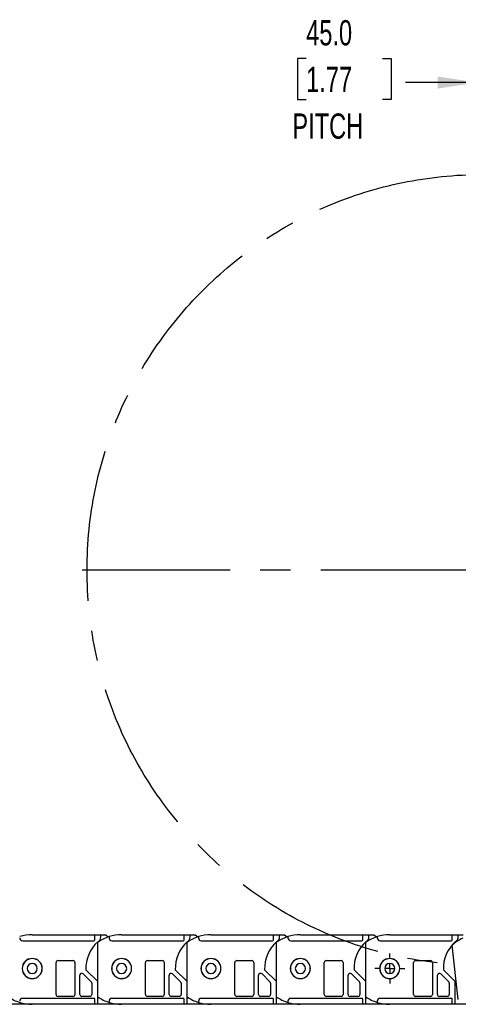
# Model space of a CAD drawing. Header units: millimetres. Extents: x 0 to 1676, y 0 to 1295.
# Tile 3 of 11: x 480 to 701, y 323 to 819. Entities that reach past the tile are written whole.
import ezdxf

# ---------------------------------------------------------------- set-up
doc = ezdxf.new("R2010")
doc.units = ezdxf.units.MM
doc.header["$LTSCALE"] = 6
doc.linetypes.add('CENTERX2', pattern=[20.32, 12.7, -2.54, 2.54, -2.54])
doc.layers.add('CENTER', color=40, linetype='CENTERX2')
doc.layers.add('DIMENSIONS', color=140, linetype='Continuous', lineweight=25)
doc.styles.add('SLDTEXTSTYLE0', font='TXT', dxfattribs={"width": 0.7})
doc.dimstyles.new('SLDDIMSTYLE1', dxfattribs={"dimtxt": 12.948047, "dimasz": 19.812, "dimexe": 0, "dimexo": 0.0625, "dimgap": 3.237012, "dimtad": 0, "dimtih": 1, "dimtoh": 1, "dimdec": 1, "dimrnd": 1e-09, "dimzin": 4, "dimdsep": 46, "dimtxsty": 'SLDTEXTSTYLE0', "dimsah": 1, "dimcen": 0.09, "dimadec": 0, "dimazin": 1, "dimtfac": 1, "dimtdec": 1, "dimtmove": 0, "dimatfit": 0, "dimfxl": 0, "dimfrac": 2, "dimtolj": 1, "dimtzin": 12, "dimarcsym": 0})

# ---------------------------------------------------------------- blocks, each defined once
blk = doc.blocks.new('_D_1')
at = {"layer": 'DIMENSIONS'}
for p, q in [((710.25, 752.99), (710.25, 806.22)), ((755.25, 753.04), (755.25, 806.22)), ((624.22, 799.29), (619.87, 799.29)), ((619.87, 799.29), (619.87, 778.71)), ((662.69, 799.29), (667.04, 799.29)), ((667.04, 799.29), (667.04, 778.71)), ((710.25, 787.17), (674.29, 787.17)), ((755.25, 787.17), (793.35, 787.17)), ((619.87, 778.71), (624.22, 778.71)), ((667.04, 778.71), (662.69, 778.71))]:
    blk.add_line(p, q, dxfattribs=at)
for points in [[(710.25, 787.17), (690.44, 790.22), (690.44, 784.13)], [(755.25, 787.17), (775.06, 784.13), (775.06, 790.22)]]:
    blk.add_solid(points, dxfattribs=at)
at = {"layer": 'DIMENSIONS', "char_height": 12.7, "attachment_point": 1, "style": 'SLDTEXTSTYLE0'}
for s, insert in [('45.0', (624.22, 818.55)), ('1.77', (624.22, 795.08)), ('PITCH', (617.28, 771.6))]:
    blk.add_mtext(s, dxfattribs=dict(at, insert=insert))
blk = doc.blocks.new('SW_CENTERMARKSYMBOL_15')
at = {"layer": 'CENTER', "color": 0}
for p, q in [((0, 5.08), (0, 7.54)), ((-5.08, 0), (-7.54, 0)), ((0, 0), (-2.54, 0)), ((0, 0), (0, 2.54)), ((0, 0), (0, -2.54)), ((0, 0), (2.54, 0)), ((5.08, 0), (7.54, 0)), ((0, -5.08), (0, -7.54))]:
    blk.add_line(p, q, dxfattribs=at)
blk = doc.blocks.new('SW_CENTERMARKSYMBOL_16')
at = {"layer": 'CENTER', "color": 0}
for p, q in [((0, 5.08), (0, 201.49)), ((-5.08, 0), (-201.49, 0)), ((0, 0), (-2.54, 0)), ((0, 0), (0, 2.54)), ((0, 0), (0, -2.54)), ((0, 0), (2.54, 0)), ((5.08, 0), (201.49, 0)), ((0, -5.08), (0, -201.49))]:
    blk.add_line(p, q, dxfattribs=at)

msp = doc.modelspace()

# ---------------------------------------------------------------- linework, layer by layer
for p, q in [((486.35, 358.46), (517.85, 358.46)), ((517.85, 355.96), (517.85, 358.46)), ((517.85, 358.46), (520.85, 358.46)), ((520.85, 357.46), (520.85, 358.46)), ((520.85, 358.46), (523.35, 358.46)), ((523.35, 358.46), (524.66, 357.37)), ((525.03, 357.49), (525.03, 356.96)), ((531.33, 358.46), (562.83, 358.46)), ((562.83, 355.96), (562.83, 358.46)), ((562.83, 358.46), (565.83, 358.46)), ((565.83, 357.46), (565.83, 358.46)), ((565.83, 358.46), (568.33, 358.46)), ((568.33, 358.46), (569.64, 357.37)), ((570.01, 357.49), (570.01, 356.96)), ((576.31, 358.46), (607.81, 358.46)), ((607.81, 355.96), (607.81, 358.46)), ((607.81, 358.46), (610.81, 358.46)), ((610.81, 357.46), (610.81, 358.46)), ((610.81, 358.46), (613.31, 358.46)), ((613.31, 358.46), (614.62, 357.37)), ((614.99, 357.49), (614.99, 356.96)), ((621.29, 358.46), (652.79, 358.46)), ((652.79, 355.96), (652.79, 358.46)), ((652.79, 358.46), (655.79, 358.46)), ((655.79, 357.46), (655.79, 358.46)), ((655.79, 358.46), (658.29, 358.46)), ((658.29, 358.46), (659.6, 357.37)), ((659.97, 357.49), (659.97, 356.96)), ((666.27, 358.46), (697.77, 358.46)), ((697.77, 355.96), (697.77, 358.46)), ((697.77, 358.46), (700.77, 358.46)), ((700.77, 357.46), (700.77, 358.46)), ((700.77, 358.46), (703.27, 358.46)), ((481.55, 355.46), (517.35, 355.46)), ((519.33, 327.22), (519.33, 354.69)), ((526.53, 355.46), (562.33, 355.46)), ((564.31, 327.22), (564.31, 354.69)), ((571.51, 355.46), (607.31, 355.46)), ((609.29, 327.22), (609.29, 354.69)), ((616.49, 355.46), (652.29, 355.46)), ((654.27, 327.22), (654.27, 354.69)), ((661.47, 355.46), (697.27, 355.46)), ((700.8, 325.94), (697.69, 353.23)), ((498.35, 328.46), (498.35, 344.46)), ((499.35, 345.46), (506.85, 345.46)), ((507.85, 344.46), (507.85, 328.46)), ((543.33, 328.46), (543.33, 344.46)), ((544.33, 345.46), (551.83, 345.46)), ((552.83, 344.46), (552.83, 328.46)), ((588.31, 328.46), (588.31, 344.46)), ((589.31, 345.46), (596.81, 345.46)), ((597.81, 344.46), (597.81, 328.46)), ((633.29, 328.46), (633.29, 344.46)), ((634.29, 345.46), (641.79, 345.46)), ((642.79, 344.46), (642.79, 328.46)), ((678.27, 328.46), (678.27, 344.46)), ((679.27, 345.46), (686.77, 345.46)), ((687.77, 344.46), (687.77, 328.46)), ((510.35, 328.46), (510.35, 338.04)), ((512.05, 338.75), (516.05, 334.75)), ((519.35, 334.86), (513.36, 340.85)), ((555.33, 328.46), (555.33, 338.04)), ((557.03, 338.75), (561.03, 334.75)), ((564.33, 334.86), (558.34, 340.85)), ((600.31, 328.46), (600.31, 338.04)), ((602.01, 338.75), (606.01, 334.75)), ((609.31, 334.86), (603.32, 340.85)), ((645.29, 328.46), (645.29, 338.04)), ((646.99, 338.75), (650.99, 334.75)), ((654.29, 334.86), (648.3, 340.85)), ((690.27, 328.46), (690.27, 338.04)), ((691.97, 338.75), (695.97, 334.75)), ((699.27, 334.86), (693.28, 340.85)), ((516.35, 334.04), (516.35, 328.46)), ((519.35, 323.46), (519.35, 334.86)), ((561.33, 334.04), (561.33, 328.46)), ((564.33, 323.46), (564.33, 334.86)), ((606.31, 334.04), (606.31, 328.46)), ((609.31, 323.46), (609.31, 334.86)), ((651.29, 334.04), (651.29, 328.46)), ((654.29, 323.46), (654.29, 334.86)), ((696.27, 334.04), (696.27, 328.46)), ((699.27, 323.46), (699.27, 334.86)), ((506.85, 327.46), (499.35, 327.46)), ((515.35, 327.46), (511.35, 327.46)), ((551.83, 327.46), (544.33, 327.46)), ((560.33, 327.46), (556.33, 327.46)), ((596.81, 327.46), (589.31, 327.46)), ((605.31, 327.46), (601.31, 327.46)), ((641.79, 327.46), (634.29, 327.46)), ((650.29, 327.46), (646.29, 327.46)), ((686.77, 327.46), (679.27, 327.46)), ((695.27, 327.46), (691.27, 327.46)), ((486.34, 323.46), (474.37, 323.46)), ((517.35, 326.46), (481.55, 326.46)), ((517.85, 323.46), (486.35, 323.46)), ((517.85, 323.46), (517.85, 325.96)), ((519.35, 323.46), (517.85, 323.46)), ((531.32, 323.46), (519.35, 323.46)), ((525.03, 324.96), (525.03, 324.43)), ((562.33, 326.46), (526.53, 326.46)), ((562.83, 323.46), (531.33, 323.46)), ((562.83, 323.46), (562.83, 325.96)), ((564.33, 323.46), (562.83, 323.46)), ((576.3, 323.46), (564.33, 323.46)), ((570.01, 324.96), (570.01, 324.43)), ((607.31, 326.46), (571.51, 326.46)), ((607.81, 323.46), (576.31, 323.46)), ((607.81, 323.46), (607.81, 325.96)), ((609.31, 323.46), (607.81, 323.46)), ((621.28, 323.46), (609.31, 323.46)), ((614.99, 324.96), (614.99, 324.43)), ((652.29, 326.46), (616.49, 326.46)), ((652.79, 323.46), (621.29, 323.46)), ((652.79, 323.46), (652.79, 325.96)), ((654.29, 323.46), (652.79, 323.46)), ((666.26, 323.46), (654.29, 323.46)), ((659.97, 324.96), (659.97, 324.43)), ((697.27, 326.46), (661.47, 326.46)), ((697.77, 323.46), (666.27, 323.46)), ((697.77, 323.46), (697.77, 325.96)), ((699.27, 323.46), (697.77, 323.46)), ((709.53, 323.46), (699.27, 323.46))]:
    msp.add_line(p, q)
for centre, radius, start, end in [((486.34, 337.46), 21, 89.9972, 107.4547), ((481.55, 356.96), 1.5, 180, 270), ((531.32, 337.46), 21, 107.4547, 124.8465), ((518.05, 357.36), 2.8, 297.6205, 2.1017), ((531.32, 337.46), 21, 89.9972, 107.4547), ((526.53, 356.96), 1.5, 180, 270), ((576.3, 337.46), 21, 107.4547, 124.8465), ((563.03, 357.36), 2.8, 297.6205, 2.1017), ((576.3, 337.46), 21, 89.9972, 107.4547), ((571.51, 356.96), 1.5, 180, 270), ((621.28, 337.46), 21, 107.4547, 124.8465), ((608.01, 357.36), 2.8, 297.6205, 2.1017), ((621.28, 337.46), 21, 89.9972, 107.4547), ((616.49, 356.96), 1.5, 180, 270), ((666.26, 337.46), 21, 107.4547, 124.8465), ((652.99, 357.36), 2.8, 297.6205, 2.1017), ((666.26, 337.46), 21, 89.9972, 107.4547), ((661.47, 356.96), 1.5, 180, 270), ((711.56, 337.47), 21, 113.9547, 131.3465), ((697.97, 357.36), 2.8, 297.6205, 2.1017), ((531.35, 341.46), 18, 131.8103, 181.9432), ((517.35, 355.96), 0.5, 270, 360), ((576.33, 341.46), 18, 131.8103, 181.9432), ((562.33, 355.96), 0.5, 270, 360), ((621.31, 341.46), 18, 131.8103, 181.9432), ((607.31, 355.96), 0.5, 270, 360), ((666.29, 341.46), 18, 131.8103, 181.9432), ((652.29, 355.96), 0.5, 270, 360), ((711.27, 341.46), 18, 131.8103, 181.9432), ((697.27, 355.96), 0.5, 270, 360), ((486.35, 341.46), 5.05, 90, 270), ((486.37, 341.46), 5, 0, 180), ((486.37, 341.46), 2.55, 0, 180), ((486.35, 341.46), 5.05, 270, 90), ((499.35, 344.46), 1, 90, 180), ((506.85, 344.46), 1, 360, 90), ((531.33, 341.46), 5.05, 90, 270), ((531.35, 341.46), 5, 0, 180), ((531.35, 341.46), 2.55, 0, 180), ((531.33, 341.46), 5.05, 270, 90), ((544.33, 344.46), 1, 90, 180), ((551.83, 344.46), 1, 360, 90), ((576.31, 341.46), 5.05, 90, 270), ((576.33, 341.46), 5, 0, 180), ((576.33, 341.46), 2.55, 0, 180), ((576.31, 341.46), 5.05, 270, 90), ((589.31, 344.46), 1, 90, 180), ((596.81, 344.46), 1, 360, 90), ((621.29, 341.46), 5.05, 90, 270), ((621.31, 341.46), 5, 0, 180), ((621.31, 341.46), 2.55, 0, 180), ((621.29, 341.46), 5.05, 270, 90), ((634.29, 344.46), 1, 90, 180), ((641.79, 344.46), 1, 360, 90), ((666.27, 341.46), 5.05, 90, 270), ((666.29, 341.46), 5, 0, 180), ((666.29, 341.46), 2.55, 0, 180), ((666.27, 341.46), 5.05, 270, 90), ((679.27, 344.46), 1, 90, 180), ((686.77, 344.46), 1, 360, 90), ((486.37, 341.46), 5, 180, 0), ((486.37, 341.46), 2.55, 180, 0), ((511.35, 338.04), 1, 45, 180), ((531.35, 341.46), 5, 180, 0), ((531.35, 341.46), 2.55, 180, 0), ((556.33, 338.04), 1, 45, 180), ((576.33, 341.46), 5, 180, 0), ((576.33, 341.46), 2.55, 180, 0), ((601.31, 338.04), 1, 45, 180), ((621.31, 341.46), 5, 180, 0), ((621.31, 341.46), 2.55, 180, 0), ((646.29, 338.04), 1, 45, 180), ((666.29, 341.46), 5, 180, 0), ((666.29, 341.46), 2.55, 180, 0), ((691.27, 338.04), 1, 45, 180), ((515.35, 334.04), 1, 0, 45), ((560.33, 334.04), 1, 0, 45), ((605.31, 334.04), 1, 0, 45), ((650.29, 334.04), 1, 0, 45), ((695.27, 334.04), 1, 0, 45), ((486.34, 344.46), 21, 235.1535, 252.5453), ((499.35, 328.46), 1, 180, 270), ((506.85, 328.46), 1, 270, 0), ((511.35, 328.46), 1, 180, 270), ((515.35, 328.46), 1, 270, 0), ((531.32, 344.46), 21, 235.1535, 252.5453), ((544.33, 328.46), 1, 180, 270), ((551.83, 328.46), 1, 270, 0), ((556.33, 328.46), 1, 180, 270), ((560.33, 328.46), 1, 270, 0), ((576.3, 344.46), 21, 235.1535, 252.5453), ((589.31, 328.46), 1, 180, 270), ((596.81, 328.46), 1, 270, 0), ((601.31, 328.46), 1, 180, 270), ((605.31, 328.46), 1, 270, 0), ((621.28, 344.46), 21, 235.1535, 252.5453), ((634.29, 328.46), 1, 180, 270), ((641.79, 328.46), 1, 270, 0), ((646.29, 328.46), 1, 180, 270), ((650.29, 328.46), 1, 270, 0), ((666.26, 344.46), 21, 235.1535, 252.5453), ((679.27, 328.46), 1, 180, 270), ((686.77, 328.46), 1, 270, 0), ((691.27, 328.46), 1, 180, 270), ((695.27, 328.46), 1, 270, 0), ((481.55, 324.96), 1.5, 90, 180), ((486.34, 344.46), 21, 252.5453, 270.0028), ((517.35, 325.96), 0.5, 0, 90), ((526.53, 324.96), 1.5, 90, 180), ((531.32, 344.46), 21, 252.5453, 270.0028), ((562.33, 325.96), 0.5, 0, 90), ((571.51, 324.96), 1.5, 90, 180), ((576.3, 344.46), 21, 252.5453, 270.0028), ((607.31, 325.96), 0.5, 0, 90), ((616.49, 324.96), 1.5, 90, 180), ((621.28, 344.46), 21, 252.5453, 270.0028), ((652.29, 325.96), 0.5, 0, 90), ((661.47, 324.96), 1.5, 90, 180), ((666.26, 344.46), 21, 252.5453, 270.0028), ((697.27, 325.96), 0.5, 0, 90)]:
    msp.add_arc(centre, radius, start, end)
at = {"layer": 'CENTER'}
msp.add_circle((712.91, 541.94), 198.95, dxfattribs=at)

# ---------------------------------------------------------------- block references
for name, p in [('SW_CENTERMARKSYMBOL_16', (712.91, 541.94)), ('SW_CENTERMARKSYMBOL_15', (666.29, 341.46))]:
    msp.add_blockref(name, p, dxfattribs=at)

# ---------------------------------------------------------------- dimensions: what is measured, and where the dimension line sits
at = {"layer": 'DIMENSIONS'}
dim = msp.add_linear_dim(base=(755.25, 787.17), p1=(710.25, 745.37), p2=(755.25, 745.42), text='<>\\PPITCH', dimstyle='SLDDIMSTYLE1', dxfattribs=at)
dim.commit()
dim.dimension.update_dxf_attribs({"geometry": '_D_1', "text_midpoint": (643.45, 787.17), "dimtype": 160})

doc.saveas('drawing.dxf')
